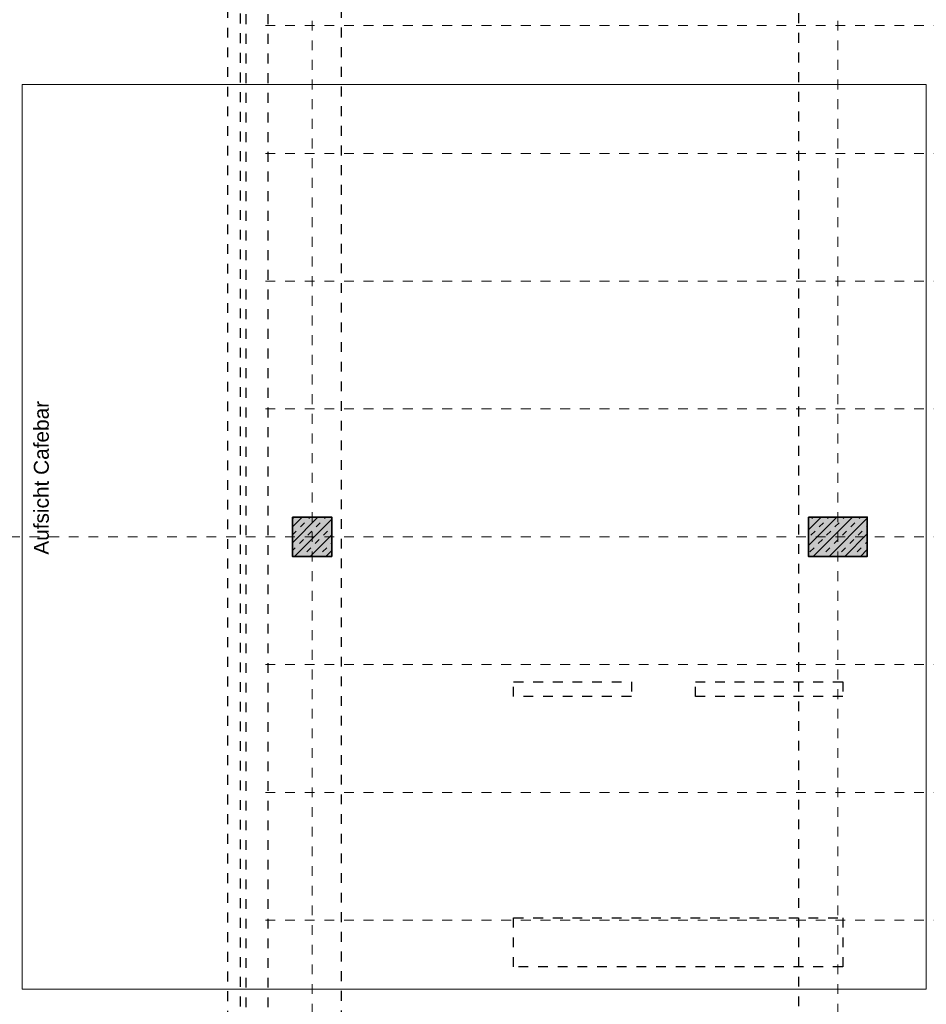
# Model space of a CAD drawing. Header units: metres. Extents: x -13 to 93, y -119 to 25.
# Tile 130 of 256: x 25 to 34, y -80 to -70. Entities that reach past the tile are written whole.
import ezdxf

# ---------------------------------------------------------------- set-up
doc = ezdxf.new("R2010")
doc.units = ezdxf.units.M
doc.header["$LTSCALE"] = 0.00508
doc.linetypes.add('STYLE_06', pattern=[1.0537, 0.590515, -0.19684, 0.069505, -0.19684])
doc.linetypes.add('STYLE_11', pattern=[0.393677, 0.196838, -0.196838])
for name, color, linetype, lineweight in [('3-4-3-1 IStützenBeton', 7, 'Continuous', 35), ('3-5-1-1 DeckenDurchb VED', 7, 'STYLE_11', 25), ('3-5-9 DeckenSonstig VED', 7, 'STYLE_11', 25), ('Ans-Kante', 7, 'Continuous', 18), ('Plan-Achse', 1, 'STYLE_06', 18), ('Plan-Achsen-Fassade', 1, 'STYLE_06', 18), ('Plan-Text', 7, 'Continuous', 13)]:
    doc.layers.add(name, color=color, linetype=linetype, lineweight=lineweight)
doc.styles.add('Arial', font='ARIAL.TTF')
pattern_1 = [(45, (0, 0), (0.16, 0), []), (45, (0.08, 0), (0.16, 0), [0.06, -0.06])]

# ---------------------------------------------------------------- blocks, each defined once
blk = doc.blocks.new('Stütze Fassade')
at = {"layer": '3-4-3-1 IStützenBeton', "linetype": 'Continuous', "lineweight": 0}
blk.add_hatch(color=255, dxfattribs=at).paths.add_polyline_path([(-0.2, 0.2), (0.2, 0.2), (0.2, -0.2), (-0.2, -0.2)])
at = {"layer": '3-4-3-1 IStützenBeton', "linetype": 'Continuous', "lineweight": 13}
h = blk.add_hatch(dxfattribs=at)
h.set_pattern_fill('STAHLBETON_1_50', style=0, pattern_type=2)
h.set_pattern_definition(pattern_1)
h.paths.add_polyline_path([(-0.2, 0.2), (0.2, 0.2), (0.2, -0.2), (-0.2, -0.2)])
at = {"layer": '3-4-3-1 IStützenBeton'}
blk.add_lwpolyline([(-0.2, 0.2), (0.2, 0.2), (0.2, -0.2), (-0.2, -0.2)], close=True, dxfattribs=at)
blk = doc.blocks.new('Stütze 40_60')
at = {"layer": '3-4-3-1 IStützenBeton', "linetype": 'Continuous', "lineweight": 0}
blk.add_hatch(color=255, dxfattribs=at).paths.add_polyline_path([(-0.3, 0.2), (0.3, 0.2), (0.3, -0.2), (-0.3, -0.2)])
at = {"layer": '3-4-3-1 IStützenBeton', "linetype": 'Continuous', "lineweight": 13}
h = blk.add_hatch(dxfattribs=at)
h.set_pattern_fill('STAHLBETON_1_50', style=0, pattern_type=2)
h.set_pattern_definition(pattern_1)
h.paths.add_polyline_path([(-0.3, 0.2), (0.3, 0.2), (0.3, -0.2), (-0.3, -0.2)])
at = {"layer": '3-4-3-1 IStützenBeton'}
blk.add_lwpolyline([(-0.3, 0.2), (0.3, 0.2), (0.3, -0.2), (-0.3, -0.2)], close=True, dxfattribs=at)

msp = doc.modelspace()

# ---------------------------------------------------------------- linework, layer by layer
at = {"layer": '3-5-1-1 DeckenDurchb VED'}
for points in [[(30.1, -76.925), (31.3, -76.925), (31.3, -77.075), (30.1, -77.075)], [(31.95, -76.925), (33.45, -76.925), (33.45, -77.075), (31.95, -77.075)], [(30.1, -79.325), (33.45, -79.325), (33.45, -79.825), (30.1, -79.825)]]:
    msp.add_lwpolyline(points, close=True, dxfattribs=at)
at = {"layer": '3-5-9 DeckenSonstig VED', "color": 7, "linetype": 'STYLE_11'}
for p, q in [((27.38, -82.835), (27.38, -57.665)), ((27.605, -82.835), (27.605, -57.665))]:
    msp.add_line(p, q, dxfattribs=at)
at = {"layer": '3-5-9 DeckenSonstig VED', "color": 7, "linetype": 'STYLE_11', "lineweight": 25}
msp.add_lwpolyline([(27.1925, -57.7275), (27.3175, -57.7275), (27.3175, -82.7725), (27.1925, -82.7725)], close=True, dxfattribs=at)
at = {"layer": '3-5-9 DeckenSonstig VED'}
msp.add_lwpolyline([(28.35, -57.725), (33, -57.725), (33, -82.77), (28.35, -82.77)], close=True, dxfattribs=at)
at = {"layer": 'Ans-Kante'}
for p, q in [((25.1, -75.45), (25.1, -70.85)), ((25.1, -70.85), (34.3, -70.85)), ((34.3, -70.85), (34.3, -75.45)), ((25.1, -80.05), (25.1, -75.45)), ((34.3, -75.45), (34.3, -80.05)), ((34.3, -80.05), (25.1, -80.05))]:
    msp.add_line(p, q, dxfattribs=at)
at = {"layer": 'Plan-Achse'}
for p, q in [((28.05, -118.5), (28.05, 6.75)), ((33.4, -118.5), (33.4, 6.75)), ((-9.42493716, -75.45), (50.475, -75.45))]:
    msp.add_line(p, q, dxfattribs=at)
at = {"layer": 'Plan-Achsen-Fassade', "color": 9}
for p, q in [((27.575, -70.25), (41.525, -70.25)), ((27.575, -71.55), (41.525, -71.55)), ((27.575, -72.85), (41.525, -72.85)), ((27.575, -74.15), (41.525, -74.15)), ((27.575, -76.75), (41.525, -76.75)), ((27.575, -78.05), (41.525, -78.05)), ((27.575, -79.35), (41.525, -79.35))]:
    msp.add_line(p, q, dxfattribs=at)

# ---------------------------------------------------------------- block references
at = {"layer": '3-4-3-1 IStützenBeton', "color": 7}
for name, p in [('Stütze Fassade', (28.05, -75.45)), ('Stütze 40_60', (33.3999367, -75.45))]:
    msp.add_blockref(name, p, dxfattribs=at)

# ---------------------------------------------------------------- texts
at = {"layer": 'Plan-Text', "insert": (25.21938379, -75.63210834), "char_height": 0.1515245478, "attachment_point": 1, "rotation": 90, "line_spacing_factor": 0.967741, "style": 'Arial'}
msp.add_mtext('{\\C7;\\lAufsicht Cafebar}', dxfattribs=at)

doc.saveas('drawing.dxf')
